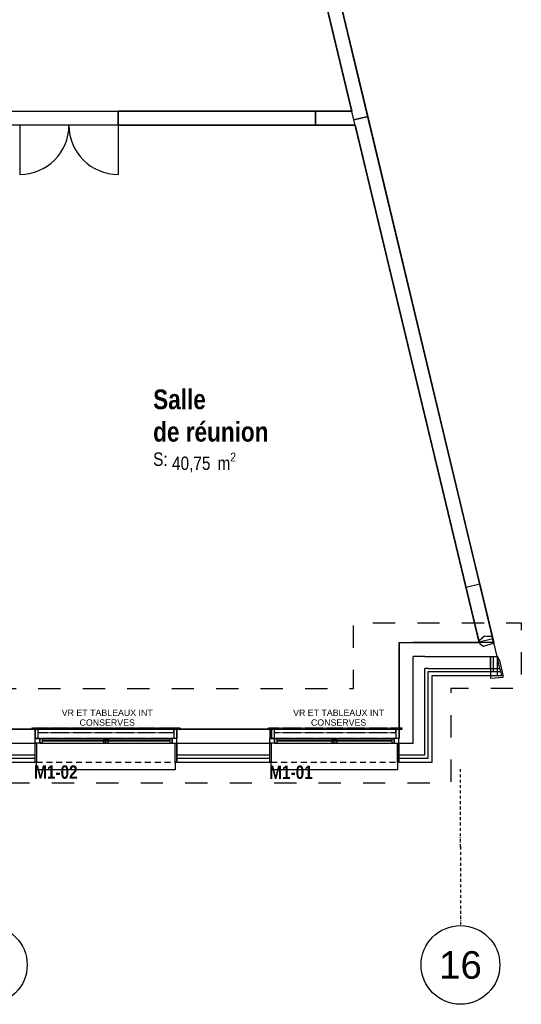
# Model space of a CAD drawing. Extents: x -24342 to 73038, y -9656 to 30949.
# Tile 140 of 170: x 8340 to 8976, y 6745 to 7996. Entities that reach past the tile are written whole.
import ezdxf
from ezdxf.enums import TextEntityAlignment as Align

# ---------------------------------------------------------------- set-up
doc = ezdxf.new("R2010")
doc.units = 0
for name, pattern in [('21.0032_xref_r+1_02_pro$0$Points tirets', [670.277762, 352.777767, -176.388884, 0, -141.111112]), ('21.0032_xref_r+1_02_pro$0$Tirets petits', [125, 75, -50]), ('21.0032_xref_r+1_02_pro$0$Traits', [564.444447, 282.222223, -282.222223]), ('ACAD_ISO12W100', [21, 12, -3, 0, -3, 0, -3])]:
    doc.linetypes.add(name, pattern=pattern)
for name, color, linetype in [('0_XREF', 250, 'Continuous'), ('21.0032_xref_r+1_02_pro$0$02-01 File _ Axe.Construction', 251, 'Continuous'), ('21.0032_xref_r+1_02_pro$0$02-04 Mur.Construction', 251, 'Continuous'), ('21.0032_xref_r+1_02_pro$0$02-04 VR et tablettes existantes', 251, 'Continuous'), ('21.0032_xref_r+1_02_pro$0$06-05 Texte 50ème 20ème - DCE.Texte', 251, 'Continuous'), ('21.0032_xref_r+1_02_pro$0$08-01 2D Dessin général.2D', 251, 'Continuous'), ('21.0032_xref_r+1_02_pro$0$08-01 contour hachures', 251, 'Continuous'), ('21.0032_xref_r+1_02_pro$0$A-AREA-____-OTLN.Modèle IFC', 251, 'Continuous'), ('21.0032_xref_r+1_02_pro$0$A-WALL-____-OTLN.Modèle IFC', 251, 'Continuous'), ('21.0032_xref_r+1_02_pro$0$Fenêtres ARCHICAD', 251, 'Continuous'), ('21.0032_xref_r+1_02_pro$0$Marques de fenêtre ARCHICAD', 251, 'Continuous'), ('21.0032_xref_r+1_02_pro$0$Marques de Zone ARCHICAD', 251, 'Continuous'), ('21.0032_xref_r+1_02_pro$0$Portes ARCHICAD', 251, 'Continuous')]:
    doc.layers.add(name, color=color, linetype=linetype)
doc.styles.add('21.0032_xref_r+1_02_pro$0$STYLE_GENERE_1', font='ARIALNB.TTF')
doc.styles.add('21.0032_xref_r+1_02_pro$0$STYLE_GENERE_2', font='ARIALN.TTF')
doc.styles.add('21.0032_xref_r+1_02_pro$0$STYLE_GENERE_5', font='arial.ttf')

# ---------------------------------------------------------------- blocks, each defined once
blk = doc.blocks.new('21.0032_xref_r+1_02_pro$0$Salle _SAR_16_1', base_point=(85826, -25215))
at = {"layer": '21.0032_xref_r+1_02_pro$0$Marques de Zone ARCHICAD', "ltscale": 0.1, "insert": (85329, -25539), "char_height": 170, "attachment_point": 1, "style": '21.0032_xref_r+1_02_pro$0$STYLE_GENERE_2'}
blk.add_mtext('\\A1;\\pt0,100;40,75{\\H0.66x;\\S^  ;} m{\\H0.66x;\\S2^  ;}', dxfattribs=at)
at = {"layer": '21.0032_xref_r+1_02_pro$0$Marques de Zone ARCHICAD', "ltscale": 0.1}
for tag, height, style, p in [('ROOM_NAME', 250, '21.0032_xref_r+1_02_pro$0$STYLE_GENERE_1', (85089, -24737)), ('DUMMY_849', 250, '21.0032_xref_r+1_02_pro$0$STYLE_GENERE_1', (85842, -24663)), ('zoneNameLine2', 250, '21.0032_xref_r+1_02_pro$0$STYLE_GENERE_1', (85089, -25149)), ('DUMMY_850', 250, '21.0032_xref_r+1_02_pro$0$STYLE_GENERE_1', (86564, -25075)), ('calculatedAreaCode', 170, '21.0032_xref_r+1_02_pro$0$STYLE_GENERE_2', (85089, -25537))]:
    blk.add_attdef(tag, text='', height=height, dxfattribs=dict(at, style=style)).set_placement(p, align=Align.TOP_LEFT)
blk = doc.blocks.new('21.0032_xref_r+1_02_pro$0$Mur_16_1', base_point=(89315, -27924))
at = {"layer": '21.0032_xref_r+1_02_pro$0$A-WALL-____-OTLN.Modèle IFC', "linetype": 'Continuous', "ltscale": 0.1, "flags": 128}
for points in [[(89402, -27903), (83962, -5200)], [(84803, -9480), (87611, -21200)], [(87654, -21380), (89227, -27945)], [(89402, -27903), (89227, -27945)]]:
    blk.add_lwpolyline(points, dxfattribs=at)
blk = doc.blocks.new('21.0032_xref_r+1_02_pro$0$Fenêtre (Mur) 29[12]_1')
at = {"layer": '21.0032_xref_r+1_02_pro$0$Fenêtres ARCHICAD', "linetype": 'Continuous', "ltscale": 0.1}
for p, q in [((84650, -21200), (87150, -21200)), ((84650, -21380), (84650, -21200)), ((87150, -21200), (87150, -21380)), ((87150, -21380), (84650, -21380))]:
    blk.add_line(p, q, dxfattribs=at)
blk = doc.blocks.new('21.0032_xref_r+1_02_pro$0$Porte (Mur) 81[5]_1')
at = {"layer": '21.0032_xref_r+1_02_pro$0$Portes ARCHICAD', "linetype": 'Continuous', "ltscale": 0.1}
for p, q in [((83395, -21380), (83395, -22005)), ((84645, -21380), (84645, -22005))]:
    blk.add_line(p, q, dxfattribs=at)
for centre, start, end in [((83395, -21380), 270, 0), ((84645, -21380), 180, 270)]:
    blk.add_arc(centre, 625, start, end, dxfattribs=at)
blk = doc.blocks.new('21.0032_xref_r+1_02_pro$0$Mur_19_1', base_point=(65160, -21290))
at = {"layer": '21.0032_xref_r+1_02_pro$0$A-WALL-____-OTLN.Modèle IFC', "linetype": 'Continuous', "ltscale": 0.1}
for p, q in [((84645, -21380), (84645, -21200)), ((84650, -21380), (84650, -21200)), ((87150, -21200), (84650, -21200)), ((87150, -21380), (87150, -21200)), ((84650, -21380), (87150, -21380))]:
    blk.add_line(p, q, dxfattribs=at)
at = {"layer": '21.0032_xref_r+1_02_pro$0$A-WALL-____-OTLN.Modèle IFC', "linetype": 'Continuous', "ltscale": 0.1, "flags": 128}
for points in [[(84650, -21200), (84645, -21200)], [(87611, -21200), (87150, -21200)], [(84645, -21380), (84650, -21380)], [(87150, -21380), (87654, -21380)]]:
    blk.add_lwpolyline(points, dxfattribs=at)
at = {"layer": '21.0032_xref_r+1_02_pro$0$Fenêtres ARCHICAD', "linetype": 'Continuous', "ltscale": 0.1}
blk.add_blockref('21.0032_xref_r+1_02_pro$0$Fenêtre (Mur) 29[12]_1', (0, 0), dxfattribs=at)
at = {"layer": '21.0032_xref_r+1_02_pro$0$Portes ARCHICAD', "linetype": 'Continuous', "ltscale": 0.1}
blk.add_blockref('21.0032_xref_r+1_02_pro$0$Porte (Mur) 81[5]_1', (0, 0), dxfattribs=at)
blk = doc.blocks.new('21.0032_xref_r+1_02_pro$0$Marque fenêtre 24[4]_1', base_point=(84490, -29050))
at = {"layer": '21.0032_xref_r+1_02_pro$0$Marques de fenêtre ARCHICAD', "ltscale": 0.1, "style": '21.0032_xref_r+1_02_pro$0$STYLE_GENERE_1'}
blk.add_attdef('AC_WIDO_ID', text='', height=170, dxfattribs=at).set_placement((83578, -29733), align=Align.BOTTOM_LEFT)
blk = doc.blocks.new('21.0032_xref_r+1_02_pro$0$Baie générique 2019[23]_1')
at = {"layer": '21.0032_xref_r+1_02_pro$0$Fenêtres ARCHICAD', "linetype": 'Continuous', "ltscale": 0.1}
for p, q in [((83650, -29230), (83650, -29170)), ((83650, -29170), (83680, -29170)), ((83650, -29170), (85330, -29170)), ((83650, -29230), (85330, -29230)), ((83680, -29230), (83650, -29230)), ((83680, -29170), (83680, -29230)), ((83680, -29170), (85300, -29170)), ((83680, -29193), (85300, -29193)), ((83680, -29200), (85300, -29200)), ((83680, -29230), (85300, -29230)), ((84490, -29170), (84460, -29170)), ((84460, -29170), (84460, -29230)), ((84520, -29170), (84460, -29170)), ((84490, -29170), (84460, -29170)), ((84460, -29170), (84460, -29230)), ((84520, -29170), (84460, -29170)), ((84490, -29170), (84460, -29170)), ((84460, -29170), (84460, -29230)), ((84520, -29170), (84460, -29170)), ((84520, -29193), (84460, -29193)), ((84520, -29193), (84460, -29193)), ((84520, -29193), (84460, -29193)), ((84520, -29200), (84460, -29200)), ((84520, -29200), (84460, -29200)), ((84520, -29200), (84460, -29200)), ((84460, -29230), (84490, -29230)), ((84520, -29230), (84460, -29230)), ((84460, -29230), (84490, -29230)), ((84520, -29230), (84460, -29230)), ((84460, -29230), (84490, -29230)), ((84520, -29230), (84460, -29230)), ((84490, -29230), (84490, -29170)), ((84490, -29230), (84490, -29170)), ((84490, -29170), (84520, -29170)), ((84490, -29230), (84490, -29170)), ((84490, -29230), (84490, -29170)), ((84490, -29170), (84520, -29170)), ((84490, -29230), (84490, -29170)), ((84490, -29230), (84490, -29170)), ((84490, -29170), (84520, -29170)), ((84520, -29230), (84490, -29230)), ((84520, -29230), (84490, -29230)), ((84520, -29230), (84490, -29230)), ((84520, -29170), (84520, -29230)), ((84520, -29170), (84520, -29230)), ((84520, -29170), (84520, -29230)), ((85330, -29170), (85300, -29170)), ((85300, -29170), (85300, -29230)), ((85300, -29230), (85330, -29230)), ((85330, -29230), (85330, -29170)), ((83610, -29570), (83610, -29470)), ((85370, -29470), (85370, -29570)), ((85370, -29570), (83610, -29570))]:
    blk.add_line(p, q, dxfattribs=at)
at = {"layer": '21.0032_xref_r+1_02_pro$0$Fenêtres ARCHICAD', "linetype": 'Continuous', "ltscale": 0.1, "flags": 128}
for points in [[(83590, -29230), (83590, -29170), (83650, -29170), (83650, -29230)], [(83610, -29230), (83610, -29470), (83590, -29470), (83590, -29230)], [(85390, -29230), (85390, -29170), (85330, -29170), (85330, -29230)], [(85390, -29230), (85390, -29470), (85370, -29470), (85370, -29230)]]:
    blk.add_lwpolyline(points, close=True, dxfattribs=at)
at = {"layer": '21.0032_xref_r+1_02_pro$0$Marques de fenêtre ARCHICAD', "ltscale": 0.1}
blk.add_blockref('21.0032_xref_r+1_02_pro$0$Marque fenêtre 24[4]_1', (84490, -29050), dxfattribs=at).add_auto_attribs({'AC_WIDO_ID': 'M1-02'})
blk = doc.blocks.new('21.0032_xref_r+1_02_pro$0$Marque fenêtre 24[5]_1', base_point=(87389, -29050))
at = {"layer": '21.0032_xref_r+1_02_pro$0$Marques de fenêtre ARCHICAD', "ltscale": 0.1, "style": '21.0032_xref_r+1_02_pro$0$STYLE_GENERE_1'}
blk.add_attdef('AC_WIDO_ID', text='', height=170, dxfattribs=at).set_placement((86563, -29735), align=Align.BOTTOM_LEFT)
blk = doc.blocks.new('21.0032_xref_r+1_02_pro$0$Baie générique 2019[24]_1')
at = {"layer": '21.0032_xref_r+1_02_pro$0$Fenêtres ARCHICAD', "linetype": 'Continuous', "ltscale": 0.1}
for p, q in [((86629, -29230), (86629, -29170)), ((86629, -29170), (86659, -29170)), ((86629, -29170), (88149, -29170)), ((86629, -29230), (88149, -29230)), ((86659, -29230), (86629, -29230)), ((86659, -29170), (86659, -29230)), ((86659, -29170), (88119, -29170)), ((86659, -29193), (88119, -29193)), ((86659, -29200), (88119, -29200)), ((86659, -29230), (88119, -29230)), ((87389, -29170), (87359, -29170)), ((87359, -29170), (87359, -29230)), ((87419, -29170), (87359, -29170)), ((87389, -29170), (87359, -29170)), ((87359, -29170), (87359, -29230)), ((87419, -29170), (87359, -29170)), ((87389, -29170), (87359, -29170)), ((87359, -29170), (87359, -29230)), ((87419, -29170), (87359, -29170)), ((87419, -29193), (87359, -29193)), ((87419, -29193), (87359, -29193)), ((87419, -29193), (87359, -29193)), ((87419, -29200), (87359, -29200)), ((87419, -29200), (87359, -29200)), ((87419, -29200), (87359, -29200)), ((87359, -29230), (87389, -29230)), ((87419, -29230), (87359, -29230)), ((87359, -29230), (87389, -29230)), ((87419, -29230), (87359, -29230)), ((87359, -29230), (87389, -29230)), ((87419, -29230), (87359, -29230)), ((87389, -29230), (87389, -29170)), ((87389, -29230), (87389, -29170)), ((87389, -29170), (87419, -29170)), ((87389, -29230), (87389, -29170)), ((87389, -29230), (87389, -29170)), ((87389, -29170), (87419, -29170)), ((87389, -29230), (87389, -29170)), ((87389, -29230), (87389, -29170)), ((87389, -29170), (87419, -29170)), ((87419, -29230), (87389, -29230)), ((87419, -29230), (87389, -29230)), ((87419, -29230), (87389, -29230)), ((87419, -29170), (87419, -29230)), ((87419, -29170), (87419, -29230)), ((87419, -29170), (87419, -29230)), ((88149, -29170), (88119, -29170)), ((88119, -29170), (88119, -29230)), ((88119, -29230), (88149, -29230)), ((88149, -29230), (88149, -29170)), ((86589, -29570), (86589, -29470)), ((88189, -29470), (88189, -29570)), ((88189, -29570), (86589, -29570))]:
    blk.add_line(p, q, dxfattribs=at)
at = {"layer": '21.0032_xref_r+1_02_pro$0$Fenêtres ARCHICAD', "linetype": 'Continuous', "ltscale": 0.1, "flags": 128}
for points in [[(86569, -29230), (86569, -29170), (86629, -29170), (86629, -29230)], [(86589, -29230), (86589, -29470), (86569, -29470), (86569, -29230)], [(88209, -29230), (88209, -29170), (88149, -29170), (88149, -29230)], [(88209, -29230), (88209, -29470), (88189, -29470), (88189, -29230)]]:
    blk.add_lwpolyline(points, close=True, dxfattribs=at)
at = {"layer": '21.0032_xref_r+1_02_pro$0$Marques de fenêtre ARCHICAD', "ltscale": 0.1}
blk.add_blockref('21.0032_xref_r+1_02_pro$0$Marque fenêtre 24[5]_1', (87389, -29050), dxfattribs=at).add_auto_attribs({'AC_WIDO_ID': 'M1-01'})
blk = doc.blocks.new('21.0032_xref_r+1_02_pro$0$Mur_204_1', base_point=(65085, -29050))
at = {"layer": '21.0032_xref_r+1_02_pro$0$02-04 Mur.Construction', "linetype": 'Continuous', "ltscale": 0.1}
for p, q in [((83590, -29050), (83590, -29170)), ((85390, -29050), (85390, -29170)), ((86569, -29050), (86569, -29170)), ((88209, -29050), (88209, -29170)), ((88390, -29230), (88390, -29050)), ((79390, -29230), (83590, -29230)), ((83590, -29380), (83590, -29170)), ((85390, -29380), (85390, -29170)), ((85390, -29230), (86569, -29230)), ((86569, -29380), (86569, -29170)), ((88209, -29380), (88209, -29170)), ((88209, -29230), (88210, -29230)), ((88210, -29230), (88390, -29230)), ((88540, -29380), (88540, -29230)), ((79390, -29380), (83590, -29380)), ((83590, -29420), (83590, -29380)), ((85390, -29380), (86569, -29380)), ((85390, -29420), (85390, -29380)), ((86569, -29420), (86569, -29380)), ((88209, -29380), (88390, -29380)), ((88209, -29420), (88209, -29380)), ((88390, -29380), (88540, -29380)), ((79390, -29420), (83590, -29420)), ((83590, -29470), (83590, -29420)), ((85390, -29420), (86569, -29420)), ((85390, -29470), (85390, -29420)), ((86569, -29470), (86569, -29420)), ((88209, -29420), (88540, -29420)), ((88209, -29470), (88209, -29420)), ((88540, -29420), (88580, -29420))]:
    blk.add_line(p, q, dxfattribs=at)
at = {"layer": '21.0032_xref_r+1_02_pro$0$02-04 Mur.Construction', "linetype": 'Continuous', "ltscale": 0.1, "flags": 128}
for points in [[(83590, -29050), (79390, -29050)], [(86569, -29050), (85390, -29050)], [(79390, -29470), (83590, -29470)], [(85390, -29470), (86569, -29470)], [(88209, -29470), (88630, -29470)], [(88630, -29470), (88630, -29420)]]:
    blk.add_lwpolyline(points, dxfattribs=at)
at = {"layer": '21.0032_xref_r+1_02_pro$0$Fenêtres ARCHICAD', "linetype": 'Continuous', "ltscale": 0.1}
for name in ['21.0032_xref_r+1_02_pro$0$Baie générique 2019[23]_1', '21.0032_xref_r+1_02_pro$0$Baie générique 2019[24]_1']:
    blk.add_blockref(name, (0, 0), dxfattribs=at)
blk = doc.blocks.new('21.0032_xref_r+1_02_pro$0$Mur_209_1', base_point=(88210, -29050))
at = {"layer": '21.0032_xref_r+1_02_pro$0$02-04 Mur.Construction', "linetype": 'Continuous', "ltscale": 0.1}
for p, q in [((88540, -28130), (88390, -28130)), ((88390, -29050), (88390, -28130)), ((88580, -28280), (88540, -28280)), ((88540, -29230), (88540, -28280)), ((88580, -29380), (88580, -28320)), ((88390, -29230), (88390, -29050)), ((88540, -29380), (88540, -29230)), ((88580, -29420), (88580, -29380))]:
    blk.add_line(p, q, dxfattribs=at)
at = {"layer": '21.0032_xref_r+1_02_pro$0$02-04 Mur.Construction', "linetype": 'Continuous', "ltscale": 0.1, "flags": 128}
for points in [[(88210, -27950), (88390, -27950)], [(88210, -27950), (88210, -29050)], [(88630, -29420), (88630, -28370)]]:
    blk.add_lwpolyline(points, dxfattribs=at)
blk = doc.blocks.new('21.0032_xref_r+1_02_pro$0$Mur_214_1', base_point=(88210, -27950))
at = {"layer": '21.0032_xref_r+1_02_pro$0$02-04 Mur.Construction', "linetype": 'Continuous', "ltscale": 0.1}
for p, q in [((88540, -28130), (88390, -28130)), ((88540, -28130), (89271, -28130)), ((89271, -28130), (89351, -28130)), ((89351, -28130), (89457, -28130)), ((88580, -28280), (88540, -28280)), ((88580, -28280), (89453, -28280)), ((88580, -28320), (89480, -28320)), ((89453, -28280), (89492, -28280)), ((89480, -28320), (89502, -28320))]:
    blk.add_line(p, q, dxfattribs=at)
at = {"layer": '21.0032_xref_r+1_02_pro$0$02-04 Mur.Construction', "linetype": 'Continuous', "ltscale": 0.1, "flags": 128}
for points in [[(89228, -27950), (88390, -27950)], [(89457, -28130), (89413, -27950)], [(89492, -28280), (89457, -28130)], [(88630, -28370), (89514, -28370)], [(89502, -28320), (89492, -28280)], [(89514, -28370), (89502, -28320)]]:
    blk.add_lwpolyline(points, dxfattribs=at)
blk = doc.blocks.new('21.0032_xref_r+1_02_pro$0$Mur_215_1', base_point=(89228, -27947))
at = {"layer": '21.0032_xref_r+1_02_pro$0$02-04 Mur.Construction', "linetype": 'Continuous', "ltscale": 0.1, "flags": 128}
for points in [[(89403, -27905), (89228, -27947)], [(89228, -27947), (89228, -27950)], [(89413, -27950), (89403, -27905)]]:
    blk.add_lwpolyline(points, dxfattribs=at)
blk = doc.blocks.new('21.0032_xref_r+1_02_pro$0$Forme_1_1')
at = {"layer": '21.0032_xref_r+1_02_pro$0$02-04 VR et tablettes existantes', "linetype": '21.0032_xref_r+1_02_pro$0$Tirets petits', "ltscale": 0.1, "flags": 128}
for points in [[(83590, -29170), (83590, -29050)], [(83590, -29050), (85390, -29050)], [(85390, -29050), (85390, -29170)], [(85390, -29170), (83590, -29170)]]:
    blk.add_lwpolyline(points, dxfattribs=at)
blk = doc.blocks.new('21.0032_xref_r+1_02_pro$0$Forme_2_1')
at = {"layer": '21.0032_xref_r+1_02_pro$0$02-04 VR et tablettes existantes', "linetype": '21.0032_xref_r+1_02_pro$0$Tirets petits', "ltscale": 0.1, "flags": 128}
for points in [[(83550, -29050), (83550, -29040)], [(83550, -29040), (85430, -29040)], [(85430, -29050), (83550, -29050)], [(85430, -29050), (85430, -29040)]]:
    blk.add_lwpolyline(points, dxfattribs=at)
blk = doc.blocks.new('21.0032_xref_r+1_02_pro$0$Forme_3_1')
at = {"layer": '21.0032_xref_r+1_02_pro$0$02-04 VR et tablettes existantes', "linetype": '21.0032_xref_r+1_02_pro$0$Tirets petits', "ltscale": 0.1, "flags": 128}
for points in [[(83590, -29170), (83590, -29050)], [(83590, -29050), (85390, -29050)], [(85390, -29050), (85390, -29170)], [(85390, -29170), (83590, -29170)]]:
    blk.add_lwpolyline(points, dxfattribs=at)
blk = doc.blocks.new('21.0032_xref_r+1_02_pro$0$Forme_4_1')
at = {"layer": '21.0032_xref_r+1_02_pro$0$02-04 VR et tablettes existantes', "linetype": '21.0032_xref_r+1_02_pro$0$Tirets petits', "ltscale": 0.1, "flags": 128}
for points in [[(83550, -29050), (83550, -29040)], [(83550, -29040), (85430, -29040)], [(85430, -29050), (83550, -29050)], [(85430, -29040), (85430, -29050)]]:
    blk.add_lwpolyline(points, dxfattribs=at)
blk = doc.blocks.new('21.0032_xref_r+1_02_pro$0$Forme_5_1')
at = {"layer": '21.0032_xref_r+1_02_pro$0$02-04 VR et tablettes existantes', "linetype": '21.0032_xref_r+1_02_pro$0$Tirets petits', "ltscale": 0.1, "flags": 128}
for points in [[(83590, -29050), (83590, -29170)], [(83630, -29050), (83590, -29050)], [(83630, -29170), (83630, -29050)], [(83630, -29170), (83590, -29170)]]:
    blk.add_lwpolyline(points, dxfattribs=at)
blk = doc.blocks.new('21.0032_xref_r+1_02_pro$0$Forme_6_1')
at = {"layer": '21.0032_xref_r+1_02_pro$0$02-04 VR et tablettes existantes', "linetype": '21.0032_xref_r+1_02_pro$0$Tirets petits', "ltscale": 0.1, "flags": 128}
for points in [[(85350, -29050), (85350, -29170)], [(85390, -29050), (85350, -29050)], [(85390, -29170), (85390, -29050)], [(85390, -29170), (85350, -29170)]]:
    blk.add_lwpolyline(points, dxfattribs=at)
blk = doc.blocks.new('21.0032_xref_r+1_02_pro$0$Forme_7_1')
at = {"layer": '21.0032_xref_r+1_02_pro$0$02-04 VR et tablettes existantes', "linetype": '21.0032_xref_r+1_02_pro$0$Tirets petits', "ltscale": 0.1, "flags": 128}
for points in [[(85430, -29040), (85350, -29040)], [(85350, -29040), (85350, -29050)], [(85350, -29050), (85430, -29050)], [(85430, -29050), (85430, -29040)]]:
    blk.add_lwpolyline(points, dxfattribs=at)
blk = doc.blocks.new('21.0032_xref_r+1_02_pro$0$Forme_8_1')
at = {"layer": '21.0032_xref_r+1_02_pro$0$02-04 VR et tablettes existantes', "linetype": '21.0032_xref_r+1_02_pro$0$Tirets petits', "ltscale": 0.1, "flags": 128}
for points in [[(83630, -29040), (83550, -29040)], [(83550, -29040), (83550, -29050)], [(83550, -29050), (83630, -29050)], [(83630, -29050), (83630, -29040)]]:
    blk.add_lwpolyline(points, dxfattribs=at)
blk = doc.blocks.new('21.0032_xref_r+1_02_pro$0$Forme_9_1')
at = {"layer": '21.0032_xref_r+1_02_pro$0$02-04 VR et tablettes existantes', "linetype": '21.0032_xref_r+1_02_pro$0$Tirets petits', "ltscale": 0.1, "flags": 128}
for points in [[(85350, -29040), (83630, -29040)], [(83630, -29098), (83630, -29040)], [(85350, -29098), (83630, -29098)], [(85350, -29098), (85350, -29040)]]:
    blk.add_lwpolyline(points, dxfattribs=at)
blk = doc.blocks.new('21.0032_xref_r+1_02_pro$0$Forme_10_1')
at = {"layer": '21.0032_xref_r+1_02_pro$0$02-04 VR et tablettes existantes', "linetype": '21.0032_xref_r+1_02_pro$0$Tirets petits', "ltscale": 0.1, "flags": 128}
for points in [[(86590, -29170), (86590, -29050)], [(86590, -29050), (88210, -29050)], [(88210, -29050), (88210, -29170)], [(88210, -29170), (86590, -29170)]]:
    blk.add_lwpolyline(points, dxfattribs=at)
blk = doc.blocks.new('21.0032_xref_r+1_02_pro$0$Forme_11_1')
at = {"layer": '21.0032_xref_r+1_02_pro$0$02-04 VR et tablettes existantes', "linetype": '21.0032_xref_r+1_02_pro$0$Tirets petits', "ltscale": 0.1, "flags": 128}
for points in [[(86550, -29050), (86550, -29040)], [(86550, -29040), (88250, -29040)], [(88250, -29050), (86550, -29050)], [(88250, -29050), (88250, -29040)]]:
    blk.add_lwpolyline(points, dxfattribs=at)
blk = doc.blocks.new('21.0032_xref_r+1_02_pro$0$Forme_12_1')
at = {"layer": '21.0032_xref_r+1_02_pro$0$02-04 VR et tablettes existantes', "linetype": '21.0032_xref_r+1_02_pro$0$Tirets petits', "ltscale": 0.1, "flags": 128}
for points in [[(86590, -29170), (86590, -29050)], [(86590, -29050), (88210, -29050)], [(88210, -29050), (88210, -29170)], [(88210, -29170), (86590, -29170)]]:
    blk.add_lwpolyline(points, dxfattribs=at)
blk = doc.blocks.new('21.0032_xref_r+1_02_pro$0$Forme_13_1')
at = {"layer": '21.0032_xref_r+1_02_pro$0$02-04 VR et tablettes existantes', "linetype": '21.0032_xref_r+1_02_pro$0$Tirets petits', "ltscale": 0.1, "flags": 128}
for points in [[(86550, -29050), (86550, -29040)], [(86550, -29040), (88170, -29040)], [(88170, -29050), (86550, -29050)], [(88170, -29040), (88170, -29050)]]:
    blk.add_lwpolyline(points, dxfattribs=at)
blk = doc.blocks.new('21.0032_xref_r+1_02_pro$0$Forme_14_1')
at = {"layer": '21.0032_xref_r+1_02_pro$0$02-04 VR et tablettes existantes', "linetype": '21.0032_xref_r+1_02_pro$0$Tirets petits', "ltscale": 0.1, "flags": 128}
for points in [[(86590, -29050), (86590, -29170)], [(86630, -29050), (86590, -29050)], [(86630, -29170), (86630, -29050)], [(86630, -29170), (86590, -29170)]]:
    blk.add_lwpolyline(points, dxfattribs=at)
blk = doc.blocks.new('21.0032_xref_r+1_02_pro$0$Forme_15_1')
at = {"layer": '21.0032_xref_r+1_02_pro$0$02-04 VR et tablettes existantes', "linetype": '21.0032_xref_r+1_02_pro$0$Tirets petits', "ltscale": 0.1, "flags": 128}
for points in [[(88170, -29050), (88170, -29170)], [(88210, -29050), (88170, -29050)], [(88210, -29170), (88210, -29050)], [(88210, -29170), (88170, -29170)]]:
    blk.add_lwpolyline(points, dxfattribs=at)
blk = doc.blocks.new('21.0032_xref_r+1_02_pro$0$Forme_16_1')
at = {"layer": '21.0032_xref_r+1_02_pro$0$02-04 VR et tablettes existantes', "linetype": '21.0032_xref_r+1_02_pro$0$Tirets petits', "ltscale": 0.1, "flags": 128}
for points in [[(88250, -29040), (88170, -29040)], [(88170, -29040), (88170, -29050)], [(88170, -29050), (88250, -29050)], [(88250, -29050), (88250, -29040)]]:
    blk.add_lwpolyline(points, dxfattribs=at)
blk = doc.blocks.new('21.0032_xref_r+1_02_pro$0$Forme_17_1')
at = {"layer": '21.0032_xref_r+1_02_pro$0$02-04 VR et tablettes existantes', "linetype": '21.0032_xref_r+1_02_pro$0$Tirets petits', "ltscale": 0.1, "flags": 128}
for points in [[(86630, -29040), (86550, -29040)], [(86550, -29040), (86550, -29050)], [(86550, -29050), (86630, -29050)], [(86630, -29050), (86630, -29040)]]:
    blk.add_lwpolyline(points, dxfattribs=at)
blk = doc.blocks.new('21.0032_xref_r+1_02_pro$0$Forme_18_1')
at = {"layer": '21.0032_xref_r+1_02_pro$0$02-04 VR et tablettes existantes', "linetype": '21.0032_xref_r+1_02_pro$0$Tirets petits', "ltscale": 0.1, "flags": 128}
for points in [[(86630, -29098), (86630, -29040)], [(88170, -29040), (86630, -29040)], [(88170, -29098), (86630, -29098)], [(88170, -29098), (88170, -29040)]]:
    blk.add_lwpolyline(points, dxfattribs=at)
blk = doc.blocks.new('21.0032_xref_r+1_02_pro$0$Mur 18[726]_1', base_point=(89326, -27971))
at = {"layer": '21.0032_xref_r+1_02_pro$0$A-WALL-____-OTLN.Modèle IFC', "linetype": 'Continuous', "ltscale": 0.1}
for p, q in [((87637, -21311), (87813, -21269)), ((88995, -26976), (87637, -21311)), ((87813, -21269), (89170, -26934)), ((89058, -27241), (88995, -26976)), ((89170, -26934), (89233, -27199)), ((89061, -27251), (89058, -27241)), ((89236, -27209), (89061, -27251)), ((89228, -27950), (89061, -27251)), ((89233, -27199), (89236, -27209)), ((89236, -27209), (89413, -27950)), ((89413, -27950), (89228, -27950))]:
    blk.add_line(p, q, dxfattribs=at)
blk = doc.blocks.new('21.0032_xref_r+1_02_pro$0$Mur 24[731]_1', base_point=(87725, -21290))
at = {"layer": '21.0032_xref_r+1_02_pro$0$A-WALL-____-OTLN.Modèle IFC', "linetype": 'Continuous', "ltscale": 0.1}
for p, q in [((84786, -9411), (84961, -9369)), ((84961, -9369), (85558, -11860)), ((85383, -11902), (84786, -9411)), ((85558, -11860), (86071, -14000)), ((85886, -14000), (85383, -11902)), ((85948, -14000), (85886, -14000)), ((85896, -14042), (86071, -14000)), ((85948, -14000), (85948, -14029)), ((86071, -14000), (86118, -14197)), ((85943, -14238), (85896, -14042)), ((86118, -14197), (85943, -14238)), ((87108, -19101), (85943, -14238)), ((86118, -14197), (87283, -19059)), ((87108, -19101), (87283, -19059)), ((87141, -19239), (87108, -19101)), ((87283, -19059), (87316, -19197)), ((87174, -19375), (87141, -19239)), ((87316, -19197), (87349, -19333)), ((87174, -19375), (87349, -19333)), ((87637, -21311), (87174, -19375)), ((87349, -19333), (87813, -21269)), ((87813, -21269), (87637, -21311))]:
    blk.add_line(p, q, dxfattribs=at)
blk = doc.blocks.new('21.0032_xref_r+1_02_pro$0$Marque grille standard[796]_1', base_point=(82990, -31547))
at = {"layer": '21.0032_xref_r+1_02_pro$0$02-01 File _ Axe.Construction', "linetype": 'Continuous', "ltscale": 0.1}
blk.add_circle((82990, -32047), 500, dxfattribs=at)
at = {"layer": '21.0032_xref_r+1_02_pro$0$02-01 File _ Axe.Construction', "ltscale": 0.1, "style": '21.0032_xref_r+1_02_pro$0$STYLE_GENERE_5'}
blk.add_attdef('AC_MarkerText_1', text='', height=350, rotation=360, dxfattribs=at).set_placement((82990, -31872), align=Align.TOP_CENTER)
blk = doc.blocks.new('21.0032_xref_r+1_02_pro$0$Marque grille standard[797]_1', base_point=(88990, -31547))
at = {"layer": '21.0032_xref_r+1_02_pro$0$02-01 File _ Axe.Construction', "linetype": '21.0032_xref_r+1_02_pro$0$Points tirets', "ltscale": 0.1}
for q in [(88990, -29547), (88990, -31547)]:
    blk.add_line((88990, -30547), q, dxfattribs=at)
at = {"layer": '21.0032_xref_r+1_02_pro$0$02-01 File _ Axe.Construction', "linetype": 'Continuous', "ltscale": 0.1}
blk.add_circle((88990, -32047), 500, dxfattribs=at)
at = {"layer": '21.0032_xref_r+1_02_pro$0$02-01 File _ Axe.Construction', "linetype": '21.0032_xref_r+1_02_pro$0$Points tirets', "ltscale": 0.1}
blk.add_point((88990, -30547), dxfattribs=at)
blk.add_point((88990, -30547), dxfattribs=at)
at = {"layer": '21.0032_xref_r+1_02_pro$0$02-01 File _ Axe.Construction', "ltscale": 0.1, "style": '21.0032_xref_r+1_02_pro$0$STYLE_GENERE_5'}
blk.add_attdef('AC_MarkerText_1', text='', height=350, rotation=360, dxfattribs=at).set_placement((88990, -31872), align=Align.TOP_CENTER)
blk = doc.blocks.new('21.0032_xref_r+1_02_pro')
at = {"layer": '21.0032_xref_r+1_02_pro$0$08-01 2D Dessin général.2D', "linetype": 'Continuous', "ltscale": 0.1}
for p, q in [((8936.7, -2813), (8936.7, -2828)), ((8940.7, -2813), (8940.7, -2832)), ((8945.7, -2813), (8945.7, -2837)), ((8937.1, -2832), (8940.7, -2832)), ((8937.1, -2837), (8945.7, -2837))]:
    blk.add_line(p, q, dxfattribs=at)
at = {"layer": '21.0032_xref_r+1_02_pro$0$08-01 2D Dessin général.2D', "linetype": '21.0032_xref_r+1_02_pro$0$Tirets petits', "ltscale": 0.1}
for p, q in [((8361, -2947), (8537, -2947)), ((8659, -2947), (8821, -2947))]:
    blk.add_line(p, q, dxfattribs=at)
at = {"layer": '21.0032_xref_r+1_02_pro$0$08-01 2D Dessin général.2D', "linetype": 'Continuous', "ltscale": 0.1, "flags": 128}
for points in [[(8929.5, -2786.9), (8922.8, -2793), (8923.6, -2796.6), (8928.3, -2799.7), (8941.1, -2796), (8939.1, -2787.6), (8932.7, -2787.3)], [(8937.1, -2813.5), (8937.1, -2840.4), (8953.3, -2839), (8953.3, -2836.5), (8949.4, -2819.8), (8946.5, -2813.5)]]:
    blk.add_lwpolyline(points, close=True, dxfattribs=at)
at = {"layer": '21.0032_xref_r+1_02_pro$0$08-01 contour hachures', "linetype": '21.0032_xref_r+1_02_pro$0$Traits', "ltscale": 0.1, "flags": 128}
blk.add_lwpolyline([(3407.7, -2412.1), (4449.8, -2412.1), (4449.8, -2658.9), (5957.7, -2814.3), (5957.7, -2853.4), (8763.1, -2853.4), (8763.1, -2770.1), (8976.2, -2770.1), (8976.2, -2853.4), (8886.7, -2853.4), (8886.7, -2973.6), (5825.7, -2973.6), (5825.7, -2926.5), (4291.3, -2776), (4291.3, -2595.3), (4154.8, -2595.3), (3536.1, -2595.3), (3536.1, -2973.6), (3029.2, -2973.6), (3029.2, -2853.4), (3407.7, -2853.4)], close=True, dxfattribs=at)
at = {"layer": '21.0032_xref_r+1_02_pro$0$A-AREA-____-OTLN.Modèle IFC', "linetype": 'Continuous', "ltscale": 0.1, "flags": 128}
blk.add_lwpolyline([(647.4, -2120.4), (3390, -2120), (3389.6, -2166.6), (4390.4, -2166.6), (4390, -2120), (8761.1, -2120), (8592.9, -1418), (8427.5, -1418), (8560, -1961.4), (6560.1, -1961.4), (6560.1, -1366.3, -0.157957), (6506.5, -1249), (6331.3, -1249, -0.214878), (6262.9, -1381.1), (6262.9, -1961.4), (1456.6, -1961.4), (1456.6, -1381.1, -0.215084), (1388.2, -1249), (1227.6, -1249, -0.214969), (1159.4, -1381), (1158.3, -1961.4), (647.4, -1961.4)], format="xyb", close=True, dxfattribs=at)
blk.add_lwpolyline([(8922.8, -2795), (8765.4, -2138), (8308, -2138), (8308, -2596), (8308, -2905), (8821, -2905), (8821, -2795)], close=True, dxfattribs=at)
at = {"layer": '21.0032_xref_r+1_02_pro$0$02-01 File _ Axe.Construction', "linetype": 'Continuous', "ltscale": 0.1, "xscale": 0.1, "yscale": 0.1, "zscale": 0.1}
blk.add_blockref('21.0032_xref_r+1_02_pro$0$Marque grille standard[796]_1', (8299, -3154.7), dxfattribs=at)
blk.add_blockref('21.0032_xref_r+1_02_pro$0$Marque grille standard[797]_1', (8899, -3154.7), dxfattribs=at).add_auto_attribs({'AC_MarkerText_1': '16'})
at = {"layer": '21.0032_xref_r+1_02_pro$0$02-04 Mur.Construction', "ltscale": 0.1, "xscale": 0.1, "yscale": 0.1, "zscale": 0.1}
for name, p in [('21.0032_xref_r+1_02_pro$0$Mur_209_1', (8821, -2905)), ('21.0032_xref_r+1_02_pro$0$Mur_214_1', (8821, -2795)), ('21.0032_xref_r+1_02_pro$0$Mur_215_1', (8922.8, -2794.7)), ('21.0032_xref_r+1_02_pro$0$Mur_204_1', (6508.5, -2905))]:
    blk.add_blockref(name, p, dxfattribs=at)
at = {"layer": '21.0032_xref_r+1_02_pro$0$02-04 VR et tablettes existantes', "linetype": 'Continuous', "ltscale": 0.1, "xscale": 0.1, "yscale": 0.1, "zscale": 0.1}
for name in ['21.0032_xref_r+1_02_pro$0$Forme_2_1', '21.0032_xref_r+1_02_pro$0$Forme_4_1', '21.0032_xref_r+1_02_pro$0$Forme_8_1', '21.0032_xref_r+1_02_pro$0$Forme_1_1', '21.0032_xref_r+1_02_pro$0$Forme_3_1', '21.0032_xref_r+1_02_pro$0$Forme_5_1', '21.0032_xref_r+1_02_pro$0$Forme_9_1', '21.0032_xref_r+1_02_pro$0$Forme_7_1', '21.0032_xref_r+1_02_pro$0$Forme_6_1', '21.0032_xref_r+1_02_pro$0$Forme_11_1', '21.0032_xref_r+1_02_pro$0$Forme_13_1', '21.0032_xref_r+1_02_pro$0$Forme_17_1', '21.0032_xref_r+1_02_pro$0$Forme_10_1', '21.0032_xref_r+1_02_pro$0$Forme_12_1', '21.0032_xref_r+1_02_pro$0$Forme_14_1', '21.0032_xref_r+1_02_pro$0$Forme_18_1', '21.0032_xref_r+1_02_pro$0$Forme_16_1', '21.0032_xref_r+1_02_pro$0$Forme_15_1']:
    blk.add_blockref(name, (0, 0), dxfattribs=at)
at = {"layer": '21.0032_xref_r+1_02_pro$0$A-AREA-____-OTLN.Modèle IFC', "linetype": 'Continuous', "ltscale": 0.1, "xscale": 0.1, "yscale": 0.1, "zscale": 0.1}
blk.add_blockref('21.0032_xref_r+1_02_pro$0$Salle _SAR_16_1', (8582.6, -2521.5), dxfattribs=at).add_auto_attribs({'ROOM_NAME': 'Salle ', 'zoneNameLine2': 'de réunion', 'calculatedAreaCode': 'S: '})
at = {"layer": '21.0032_xref_r+1_02_pro$0$A-WALL-____-OTLN.Modèle IFC', "ltscale": 0.1, "xscale": 0.1, "yscale": 0.1, "zscale": 0.1}
for name, p in [('21.0032_xref_r+1_02_pro$0$Mur_16_1', (8931.5, -2792.4)), ('21.0032_xref_r+1_02_pro$0$Mur_19_1', (6516, -2129))]:
    blk.add_blockref(name, p, dxfattribs=at)
at = {"layer": '21.0032_xref_r+1_02_pro$0$A-WALL-____-OTLN.Modèle IFC', "linetype": 'Continuous', "ltscale": 0.1, "xscale": 0.1, "yscale": 0.1, "zscale": 0.1}
for name, p in [('21.0032_xref_r+1_02_pro$0$Mur 24[731]_1', (8772.5, -2129)), ('21.0032_xref_r+1_02_pro$0$Mur 18[726]_1', (8932.6, -2797.1))]:
    blk.add_blockref(name, p, dxfattribs=at)
at = {"layer": '21.0032_xref_r+1_02_pro$0$06-05 Texte 50ème 20ème - DCE.Texte', "linetype": 'Continuous', "ltscale": 0.1, "char_height": 8, "width": 173.098, "attachment_point": 5, "line_spacing_factor": 0.933036, "style": '21.0032_xref_r+1_02_pro$0$STYLE_GENERE_5'}
for insert in [(8450.6, -2890.6), (8744.3, -2890.6)]:
    blk.add_mtext('\\A1;VR ET TABLEAUX INT CONSERVES', dxfattribs=dict(at, insert=insert))

msp = doc.modelspace()

# ---------------------------------------------------------------- block references
at = {"layer": '0_XREF', "linetype": 'ACAD_ISO12W100'}
msp.add_blockref('21.0032_xref_r+1_02_pro', (0, 10000), dxfattribs=at)

doc.saveas('drawing.dxf')
